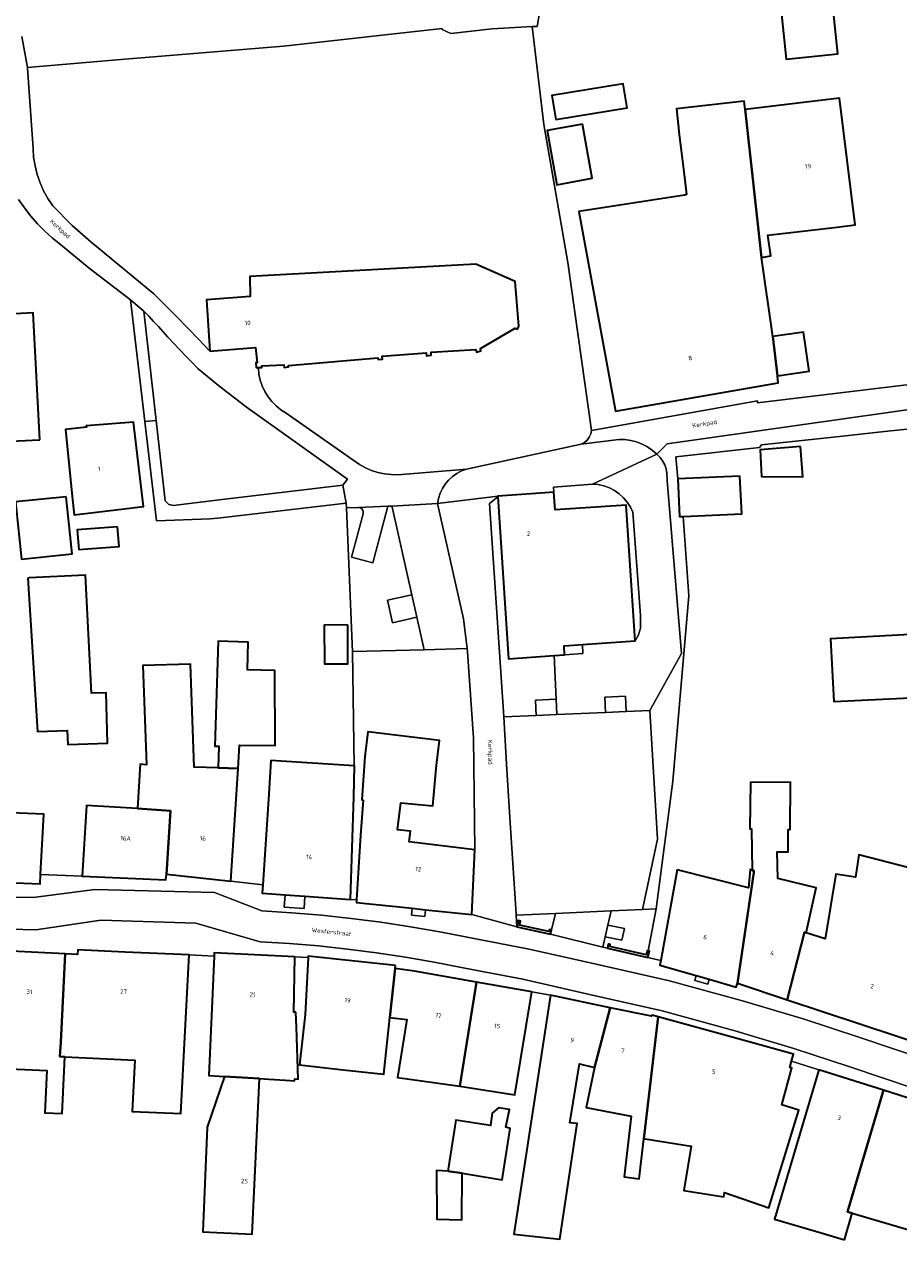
# Model space of a CAD drawing. Header units: metres. Extents: x 229229 to 231729, y 593167 to 595667.
# Tile 82 of 256: x 230013 to 230101, y 594618 to 594741. Entities that reach past the tile are written whole.
import ezdxf
from ezdxf.enums import TextEntityAlignment as Align

# ---------------------------------------------------------------- set-up
doc = ezdxf.new("R2010")
doc.units = ezdxf.units.M
for name, color, linetype, lineweight in [('B-WE-GK-KADEMUUR-GV', 150, 'Continuous', 35), ('B-WE-GR-GROENVOORZIENING-GV', 80, 'Continuous', 18), ('B-WE-OG-BEBOUWING-GV', 7, 'Continuous', 35), ('B-WE-OG-BEBOUWING-T18', 10, 'Continuous', 18), ('B-WE-OG-TERREIN_ERF-GV', 7, 'Continuous', 18), ('B-WE-OG-TOPOGRAFIE-T18', 10, 'Continuous', 18), ('B-WE-VH-VERHARDING_OPEN-GV', 252, 'Continuous', 18)]:
    doc.layers.add(name, color=color, linetype=linetype, lineweight=lineweight)
doc.styles.add('NLCS-ISO-M250-T18', font='NLCS-ISO.ttf', dxfattribs={"height": 0.45})

msp = doc.modelspace()

# ---------------------------------------------------------------- linework, layer by layer
at = {"layer": 'B-WE-GK-KADEMUUR-GV'}
for points in [[(230062.49, 594649.382), (230065.904, 594648.643), (230066.009, 594649.071), (230065.794, 594649.117), (230065.742, 594648.903), (230062.757, 594649.549), (230062.863, 594649.977), (230062.648, 594650.023)], [(230071.739, 594647.659), (230071.656, 594647.227), (230075.746, 594646.283), (230075.894, 594646.926), (230075.787, 594646.95), (230075.68, 594646.975), (230075.581, 594646.546), (230071.912, 594647.394), (230071.949, 594647.611)]]:
    msp.add_lwpolyline(points, close=True, dxfattribs=at)
at = {"layer": 'B-WE-GR-GROENVOORZIENING-GV'}
for points in [[(230064.057, 594740.368), (230060.006, 594740.157), (230055.821, 594739.689), (230054.943, 594740.093), (230054.946, 594740.177), (230038.901, 594738.399), (230022.487, 594737.032), (230013.032, 594736.253), (230013.046, 594736.175), (230013.601, 594728.068), (230013.66, 594727.18), (230013.797, 594726.301), (230014.013, 594725.438), (230014.304, 594724.597), (230014.668, 594723.785), (230015.103, 594723.009), (230015.606, 594722.275), (230017.549, 594720.263), (230019.451, 594718.622), (230025.816, 594713.377), (230026.962, 594712.228), (230028.101, 594711.071), (230029.233, 594709.907), (230030.357, 594708.736), (230031.474, 594707.558), (230031.13, 594712.757), (230035.538, 594713.109), (230035.5, 594715.108), (230058.355, 594716.368), (230062.337, 594714.602), (230062.707, 594710.089), (230062.57, 594709.805), (230062.344, 594709.894), (230058.81, 594707.832), (230058.875, 594707.605), (230058.421, 594707.478), (230058.344, 594707.738), (230053.845, 594707.46), (230053.839, 594707.16), (230053.365, 594707.11), (230053.351, 594707.405), (230048.902, 594707.05), (230048.916, 594706.762), (230048.474, 594706.716), (230048.45, 594706.881), (230039.425, 594706.133), (230039.433, 594705.985), (230038.995, 594705.929), (230038.957, 594706.202), (230036.726, 594706.083), (230036.732, 594705.935), (230036.275, 594705.923), (230036.281, 594705.861), (230036.379, 594705.867), (230036.436, 594705.248), (230036.564, 594704.64), (230036.761, 594704.051), (230037.024, 594703.489), (230037.35, 594702.96), (230037.736, 594702.473), (230038.174, 594702.033), (230038.66, 594701.646), (230039.188, 594701.318), (230046.599, 594696.117), (230047.187, 594695.785), (230047.806, 594695.514), (230048.449, 594695.306), (230049.11, 594695.164), (230049.781, 594695.09), (230050.457, 594695.083), (230057.41, 594695.658), (230069.009, 594698.174), (230069.328, 594698.348), (230069.603, 594698.587), (230069.82, 594698.879), (230069.969, 594699.211), (230070.043, 594699.567), (230067.644, 594716.541), (230065.227, 594730.476)], [(230035.047, 594702.003), (230034.085, 594702.745), (230033.129, 594703.495), (230032.178, 594704.251), (230031.233, 594705.014), (230030.293, 594705.783), (230029.667, 594706.417), (230029.046, 594707.055), (230028.429, 594707.698), (230027.818, 594708.346), (230027.211, 594708.998), (230026.743, 594709.531), (230026.269, 594710.059), (230025.79, 594710.581), (230025.304, 594711.098), (230024.813, 594711.61), (230026.051, 594700.55), (230026.958, 594692.443), (230027.331, 594692.066), (230027.792, 594691.983), (230032.137, 594692.516), (230044.907, 594694.018), (230045.378, 594694.628)], [(230049.435, 594682.396), (230049.947, 594680.119), (230052.398, 594680.67), (230051.887, 594682.946)], [(230066.472, 594672.388), (230064.38, 594672.299), (230064.446, 594670.761), (230066.541, 594670.85)], [(230071.397, 594672.602), (230071.462, 594671.065), (230073.558, 594671.154), (230073.489, 594672.691)], [(230071.708, 594649.55), (230071.435, 594648.369), (230073.117, 594648.032), (230073.39, 594649.213)]]:
    msp.add_lwpolyline(points, close=True, dxfattribs=at)
msp.add_lwpolyline([(230104.314, 594701.981), (230077.681, 594698.215), (230076.667, 594697.147), (230076.978, 594696.836), (230077.239, 594696.482), (230077.444, 594696.093), (230077.588, 594695.678), (230077.669, 594695.246), (230077.707, 594694.49), (230079.16, 594677.007), (230075.949, 594671.252), (230076.702, 594658.233), (230075.198, 594651.139), (230076.596, 594651.203), (230078.265, 594664.104), (230079.901, 594682.828), (230079.326, 594690.863), (230078.932, 594690.845), (230078.759, 594694.652), (230078.56, 594696.892), (230087.027, 594697.848), (230087.243, 594698.103), (230095.426, 594698.973), (230099.647, 594699.44), (230104.548, 594699.945)], dxfattribs=at)
at = {"layer": 'B-WE-OG-BEBOUWING-GV'}
for points in [[(230094.482, 594742.156), (230089.265, 594741.619), (230089.732, 594737.085), (230094.949, 594737.622)], [(230066.436, 594730.99), (230073.654, 594732.165), (230073.259, 594734.59), (230066.041, 594733.414)], [(230085.576, 594732), (230085.477, 594732.849), (230078.639, 594732.048), (230078.902, 594729.459), (230079.379, 594725.68), (230079.653, 594723.42), (230079.437, 594723.346), (230068.78, 594721.687), (230072.469, 594701.516), (230088.928, 594704.356), (230088.839, 594705.076), (230088.377, 594709.057), (230087.23, 594717.053)], [(230085.576, 594732), (230087.23, 594717.053), (230088.184, 594717.191), (230087.88, 594719.294), (230094.877, 594720.113), (230096.7, 594720.353), (230095.115, 594733.125)], [(230069.126, 594730.523), (230065.556, 594729.871), (230066.556, 594724.391), (230070.126, 594725.042)], [(230031.474, 594707.558), (230036.069, 594707.947), (230036.26, 594706.404), (230036.113, 594706.385), (230036.137, 594705.919), (230036.275, 594705.923), (230036.732, 594705.935), (230036.726, 594706.083), (230038.957, 594706.202), (230038.995, 594705.929), (230039.433, 594705.985), (230039.425, 594706.133), (230048.45, 594706.881), (230048.474, 594706.716), (230048.916, 594706.762), (230048.902, 594707.05), (230053.351, 594707.405), (230053.365, 594707.11), (230053.839, 594707.16), (230053.845, 594707.46), (230058.344, 594707.738), (230058.421, 594707.478), (230058.875, 594707.605), (230058.81, 594707.832), (230062.344, 594709.894), (230062.57, 594709.805), (230062.707, 594710.089), (230062.337, 594714.602), (230058.355, 594716.368), (230035.5, 594715.108), (230035.538, 594713.109), (230031.13, 594712.757)], [(230014.282, 594698.624), (230013.622, 594711.453), (230005.523, 594711.015), (230005.695, 594707.415), (230001.817, 594707.215), (230001.956, 594704.301), (230004.776, 594704.436), (230004.686, 594706.322), (230005.799, 594706.377), (230006.187, 594698.232)], [(230088.377, 594709.057), (230088.839, 594705.076), (230092.058, 594705.538), (230091.487, 594709.504)], [(230017.554, 594692.872), (230017.742, 594691.023), (230020.02, 594691.29), (230024.748, 594691.879), (230023.748, 594700.379), (230018.971, 594700.025), (230018.986, 594699.877), (230016.881, 594699.666)], [(230091.161, 594697.927), (230087.091, 594697.582), (230087.232, 594694.913), (230091.421, 594694.862)], [(230079.326, 594690.863), (230085.226, 594691.131), (230085.053, 594694.938), (230078.759, 594694.652), (230078.932, 594690.845)], [(230069.144, 594677.91), (230074.457, 594678.278), (230073.54, 594692.014), (230066.361, 594691.524), (230066.239, 594693.316), (230064.905, 594693.224), (230060.571, 594692.923), (230060.576, 594692.854), (230061.66, 594676.485), (230066.274, 594676.807), (230067.333, 594676.882), (230067.271, 594677.78)], [(230016.951, 594692.861), (230011.839, 594692.333), (230012.436, 594686.553), (230017.548, 594687.081)], [(230022.143, 594689.826), (230018.073, 594689.499), (230018.233, 594687.511), (230022.303, 594687.838)], [(230013.083, 594684.64), (230014.062, 594669.133), (230017.061, 594669.228), (230017.105, 594667.828), (230021.133, 594667.955), (230020.973, 594673.052), (230019.513, 594673.007), (230018.915, 594684.947), (230013.211, 594684.646)], [(230045.411, 594679.896), (230043.026, 594679.884), (230043.045, 594675.97), (230045.43, 594675.982)], [(230106.991, 594659.465), (230106.014, 594672.667), (230105.011, 594672.578), (230104.709, 594679.057), (230094.192, 594678.494), (230094.529, 594672.174), (230103.683, 594672.612), (230103.556, 594670.792), (230102.987, 594659.476)], [(230034.337, 594665.392), (230034.454, 594667.746), (230038.065, 594667.724), (230038.023, 594675.29), (230035.286, 594675.377), (230035.332, 594678.167), (230032.298, 594678.263), (230031.96, 594667.657), (230032.379, 594667.643), (230032.309, 594665.457)], [(230033.596, 594654.001), (230034.337, 594665.392), (230032.309, 594665.457), (230029.885, 594665.534), (230029.525, 594675.949), (230024.679, 594675.806), (230025.068, 594665.776), (230024.41, 594665.815), (230024.142, 594661.347), (230027.491, 594661.103), (230027.075, 594654.712)], [(230006.021, 594666.076), (230005.815, 594661.006), (230005.893, 594661.003), (230005.596, 594654.063), (230007.279, 594654.002), (230008.436, 594653.96), (230014.307, 594653.748), (230014.36, 594654.69), (230014.704, 594660.772), (230010.557, 594660.942), (230010.96, 594668.065), (230009.123, 594670.122), (230004.83, 594670.365), (230004.592, 594666.157)], [(230057.956, 594650.624), (230058.243, 594657.185), (230051.622, 594657.967), (230051.754, 594659.049), (230050.438, 594659.207), (230050.765, 594661.925), (230053.996, 594661.611), (230054.382, 594665.724), (230054.682, 594668.229), (230047.443, 594669.096), (230047.143, 594666.591), (230046.817, 594662.217), (230046.976, 594662.205), (230046.709, 594658.64), (230046.304, 594652.11), (230046.289, 594651.86), (230051.93, 594651.262), (230053.275, 594651.12)], [(230046.064, 594665.651), (230037.649, 594666.208), (230037.423, 594662.796), (230036.817, 594653.649), (230036.759, 594652.776), (230039.074, 594652.614), (230041.083, 594652.474), (230045.696, 594652.152), (230046.007, 594662.522), (230046.107, 594665.648)], [(230089.817, 594642.025), (230091.592, 594648.839), (230091.74, 594648.792), (230092.762, 594653.335), (230088.888, 594654.275), (230088.816, 594656.972), (230089.934, 594656.977), (230089.937, 594659.214), (230090.144, 594659.218), (230090.162, 594664.011), (230086.114, 594663.972), (230086.06, 594659.277), (230086.222, 594659.28), (230086.294, 594655.093), (230086.444, 594655.094), (230086.445, 594654.868), (230084.788, 594643.694)], [(230024.142, 594661.347), (230019.007, 594661.655), (230018.57, 594654.509), (230027.013, 594654.146), (230027.075, 594654.712), (230027.491, 594661.103)], [(230107.149, 594657.331), (230106.417, 594654.076), (230105.158, 594654.475), (230105.159, 594654.58), (230097.052, 594656.661), (230096.716, 594654.4), (230094.759, 594654.717), (230093.667, 594648.178), (230091.74, 594648.792), (230091.592, 594648.839), (230089.817, 594642.025), (230104.512, 594637.149), (230104.959, 594638.764), (230106.439, 594644.101), (230105.096, 594644.398), (230105.696, 594649.066), (230108.687, 594648.553), (230110.275, 594657.233)], [(230086.294, 594655.093), (230086.092, 594655.176), (230085.904, 594653.338), (230078.719, 594655.143), (230077.043, 594645.983), (230076.96, 594645.524), (230080.639, 594644.463), (230081.955, 594644.084), (230084.674, 594643.3), (230084.788, 594643.694), (230086.445, 594654.868), (230086.444, 594655.094)], [(230016.833, 594646.659), (230010.01, 594646.987), (230009.752, 594635.111), (230014.988, 594634.868), (230014.79, 594630.6), (230016.53, 594630.519), (230016.728, 594634.786), (230016.796, 594636.249), (230016.32, 594636.271), (230016.392, 594637.716)], [(230016.796, 594636.249), (230023.875, 594635.919), (230023.633, 594630.728), (230028.525, 594630.519), (230029.04, 594640.148), (230029.367, 594646.545), (230022.924, 594646.839), (230018.112, 594647.059), (230018.091, 594646.598), (230016.833, 594646.659), (230016.392, 594637.716), (230016.32, 594636.271)], [(230040.164, 594640.759), (230039.967, 594640.759), (230040.057, 594646.341), (230031.912, 594646.753), (230031.897, 594646.429), (230031.36, 594634.356), (230032.961, 594634.256), (230036.503, 594634.052), (230037.419, 594633.999), (230039.1, 594633.903), (230040.031, 594633.821), (230040.063, 594634.016), (230040.406, 594633.999), (230040.218, 594639.252)], [(230050.232, 594645.466), (230041.417, 594646.422), (230041.409, 594646.273), (230041.113, 594640.528), (230040.548, 594635.433), (230044.935, 594634.946), (230049.041, 594634.491), (230049.664, 594640.236), (230050.201, 594645.184)], [(230058.417, 594643.806), (230052.157, 594644.925), (230050.201, 594645.184), (230049.664, 594640.236), (230051.373, 594640.038), (230050.428, 594634.148), (230056.729, 594633.287)], [(230064.014, 594642.805), (230058.417, 594643.806), (230056.729, 594633.287), (230062.288, 594632.396)], [(230071.95, 594641.216), (230065.896, 594642.476), (230062.187, 594618.339), (230066.844, 594617.833), (230068.591, 594629.513), (230067.868, 594629.592), (230068.846, 594635.546), (230070.358, 594635.163)], [(230071.95, 594641.216), (230070.358, 594635.163), (230069.5, 594631.122), (230074.061, 594630.255), (230073.35, 594624.108), (230074.879, 594623.932), (230075.346, 594627.975), (230076.769, 594640.3), (230076.175, 594640.464), (230076.114, 594640.349)], [(230084.264, 594638.229), (230076.769, 594640.3), (230075.346, 594627.975), (230075.48, 594627.953), (230080.106, 594627.213), (230079.394, 594622.74), (230083.41, 594622.101), (230083.479, 594622.535), (230087.976, 594620.974), (230090.997, 594630.852), (230089.296, 594631.397), (230090.312, 594635.142), (230090.086, 594635.171), (230090.26, 594635.812), (230090.452, 594636.52)], [(230095.635, 594617.769), (230096.39, 594620.453), (230095.918, 594620.596), (230099.566, 594632.87), (230093.019, 594634.94), (230088.551, 594619.843), (230093.264, 594618.463)], [(230036.503, 594634.052), (230032.961, 594634.256), (230031.198, 594629.154), (230030.746, 594618.574), (230035.733, 594618.318)], [(230099.566, 594632.87), (230095.918, 594620.596), (230096.39, 594620.453), (230104.408, 594618.099), (230104.598, 594619.084), (230105.324, 594618.676), (230105.974, 594618.505), (230107.762, 594624.22), (230108.837, 594628.893), (230105.844, 594629.793), (230106.092, 594630.807)], [(230055.523, 594624.689), (230056.958, 594624.478), (230061.013, 594623.831), (230061.815, 594629.007), (230061.387, 594629.14), (230061.751, 594630.925), (230060.642, 594631.102), (230060.012, 594630.56), (230059.823, 594629.315), (230056.326, 594629.859)], [(230056.958, 594624.478), (230055.523, 594624.689), (230054.385, 594624.765), (230054.404, 594619.86), (230056.936, 594619.765)]]:
    msp.add_lwpolyline(points, close=True, dxfattribs=at)
at = {"layer": 'B-WE-OG-TERREIN_ERF-GV'}
for points in [[(230012.453, 594739.382), (230013.032, 594736.253), (230022.487, 594737.032), (230038.901, 594738.399), (230054.946, 594740.177), (230054.943, 594740.093), (230055.821, 594739.689), (230060.006, 594740.157), (230064.057, 594740.368), (230064.55, 594740.394), (230064.777, 594741.739)], [(230064.777, 594741.739), (230064.55, 594740.394), (230064.057, 594740.368), (230065.227, 594730.476), (230067.644, 594716.541), (230070.043, 594699.567), (230086.813, 594702.566), (230086.83, 594702.349), (230103.29, 594704.329), (230103.444, 594704.377), (230103.575, 594704.472), (230103.668, 594704.604), (230103.715, 594704.759), (230103.71, 594704.92), (230103.672, 594705.118), (230113.176, 594706.631), (230112.344, 594714.559), (230111.689, 594721.292), (230111.253, 594726.987), (230111.09, 594729.842), (230110.855, 594734.213), (230110.804, 594735.214), (230110.478, 594741.558)], [(230010.557, 594660.942), (230014.704, 594660.772), (230014.36, 594654.69), (230018.57, 594654.509), (230019.007, 594661.655), (230024.142, 594661.347), (230024.41, 594665.815), (230025.068, 594665.776), (230024.679, 594675.806), (230029.525, 594675.949), (230029.885, 594665.534), (230032.309, 594665.457), (230032.379, 594667.643), (230031.96, 594667.657), (230032.298, 594678.263), (230035.332, 594678.167), (230035.286, 594675.377), (230038.023, 594675.29), (230038.065, 594667.724), (230034.454, 594667.746), (230034.337, 594665.392), (230033.596, 594654.001), (230036.817, 594653.649), (230037.423, 594662.796), (230037.649, 594666.208), (230046.064, 594665.651), (230045.895, 594677.222), (230045.286, 594691.724), (230045.25, 594692.218), (230032.281, 594690.697), (230031.507, 594690.636), (230026.088, 594690.406), (230024.895, 594700.467), (230023.438, 594712.761), (230019.257, 594715.955), (230016.385, 594718.335), (230015.567, 594718.986), (230014.789, 594719.685), (230014.054, 594720.429), (230013.365, 594721.216), (230012.723, 594722.042), (230012.132, 594722.904)], [(230104.548, 594699.945), (230099.647, 594699.44), (230095.426, 594698.973), (230087.243, 594698.103), (230087.027, 594697.848), (230078.56, 594696.892), (230078.759, 594694.652), (230085.053, 594694.938), (230085.226, 594691.131), (230079.326, 594690.863), (230079.901, 594682.828), (230078.265, 594664.104), (230076.596, 594651.203), (230075.787, 594646.95), (230075.894, 594646.926), (230075.746, 594646.283), (230077.043, 594645.983), (230078.719, 594655.143), (230085.904, 594653.338), (230086.092, 594655.176), (230086.294, 594655.093), (230086.222, 594659.28), (230086.06, 594659.277), (230086.114, 594663.972), (230090.162, 594664.011), (230090.144, 594659.218), (230089.937, 594659.214), (230089.934, 594656.977), (230088.816, 594656.972), (230088.888, 594654.275), (230092.762, 594653.335), (230091.74, 594648.792), (230093.667, 594648.178), (230094.759, 594654.717), (230096.716, 594654.4), (230097.052, 594656.661), (230105.159, 594654.58)], [(230103.683, 594672.612), (230094.529, 594672.174), (230094.192, 594678.494), (230104.709, 594679.057)], [(230104.408, 594618.099), (230096.39, 594620.453), (230095.635, 594617.769), (230093.264, 594618.463), (230088.551, 594619.843), (230093.019, 594634.94), (230090.26, 594635.812), (230090.086, 594635.171), (230090.312, 594635.142), (230089.296, 594631.397), (230090.997, 594630.852), (230087.976, 594620.974), (230083.479, 594622.535), (230083.41, 594622.101), (230079.394, 594622.74), (230080.106, 594627.213), (230075.48, 594627.953), (230075.346, 594627.975), (230074.879, 594623.932), (230073.35, 594624.108), (230074.061, 594630.255), (230069.5, 594631.122), (230070.358, 594635.163), (230068.846, 594635.546), (230067.868, 594629.592), (230068.591, 594629.513), (230066.844, 594617.833), (230062.187, 594618.339), (230065.896, 594642.476), (230064.014, 594642.805), (230062.288, 594632.396), (230056.729, 594633.287), (230050.428, 594634.148), (230051.373, 594640.038), (230049.664, 594640.236), (230049.041, 594634.491), (230044.935, 594634.946), (230040.548, 594635.433), (230041.113, 594640.528), (230041.409, 594646.273), (230040.057, 594646.341), (230039.967, 594640.759), (230040.164, 594640.759), (230040.218, 594639.252), (230040.406, 594633.999), (230040.063, 594634.016), (230040.031, 594633.821), (230039.1, 594633.903), (230037.419, 594633.999), (230036.503, 594634.052), (230035.733, 594618.318), (230030.746, 594618.574), (230031.198, 594629.154), (230032.961, 594634.256), (230031.36, 594634.356), (230031.897, 594646.429), (230029.367, 594646.545), (230029.04, 594640.148), (230028.525, 594630.519), (230023.633, 594630.728), (230023.875, 594635.919), (230016.796, 594636.249), (230016.728, 594634.786), (230016.53, 594630.519), (230014.79, 594630.6), (230014.988, 594634.868), (230009.752, 594635.111)]]:
    msp.add_lwpolyline(points, dxfattribs=at)
for points in [[(230089.265, 594741.619), (230094.482, 594742.156), (230094.949, 594737.622), (230089.732, 594737.085)], [(230066.436, 594730.99), (230066.041, 594733.414), (230073.259, 594734.59), (230073.654, 594732.165)], [(230078.639, 594732.048), (230085.477, 594732.849), (230085.576, 594732), (230095.115, 594733.125), (230096.7, 594720.353), (230094.877, 594720.113), (230087.88, 594719.294), (230088.184, 594717.191), (230087.23, 594717.053), (230088.377, 594709.057), (230091.487, 594709.504), (230092.058, 594705.538), (230088.839, 594705.076), (230088.928, 594704.356), (230072.469, 594701.516), (230068.78, 594721.687), (230079.437, 594723.346), (230079.653, 594723.42), (230079.379, 594725.68), (230078.902, 594729.459)], [(230070.126, 594725.042), (230066.556, 594724.391), (230065.556, 594729.871), (230069.126, 594730.523)], [(230004.686, 594706.322), (230004.776, 594704.436), (230001.956, 594704.301), (230001.817, 594707.215), (230005.695, 594707.415), (230005.523, 594711.015), (230013.622, 594711.453), (230014.282, 594698.624), (230006.187, 594698.232), (230005.799, 594706.377)], [(230017.554, 594692.872), (230016.881, 594699.666), (230018.986, 594699.877), (230018.971, 594700.025), (230023.748, 594700.379), (230024.748, 594691.879), (230020.02, 594691.29), (230017.742, 594691.023)], [(230091.161, 594697.927), (230091.421, 594694.862), (230087.232, 594694.913), (230087.091, 594697.582)], [(230016.951, 594692.861), (230017.548, 594687.081), (230012.436, 594686.553), (230011.839, 594692.333)], [(230018.073, 594689.499), (230022.143, 594689.826), (230022.303, 594687.838), (230018.233, 594687.511)], [(230013.083, 594684.64), (230013.211, 594684.646), (230018.915, 594684.947), (230019.513, 594673.007), (230020.973, 594673.052), (230021.133, 594667.955), (230017.105, 594667.828), (230017.061, 594669.228), (230014.062, 594669.133)], [(230043.026, 594679.884), (230045.411, 594679.896), (230045.43, 594675.982), (230043.045, 594675.97)], [(230045.696, 594652.152), (230046.304, 594652.11), (230046.709, 594658.64), (230046.976, 594662.205), (230046.817, 594662.217), (230047.143, 594666.591), (230047.443, 594669.096), (230054.682, 594668.229), (230054.382, 594665.724), (230053.996, 594661.611), (230050.765, 594661.925), (230050.438, 594659.207), (230051.754, 594659.049), (230051.622, 594657.967), (230058.243, 594657.185), (230058.113, 594668.485), (230057.51, 594677.193), (230057.471, 594677.505), (230053.133, 594677.399), (230045.895, 594677.222), (230046.064, 594665.651), (230046.107, 594665.648), (230046.007, 594662.522)], [(230055.523, 594624.689), (230056.326, 594629.859), (230059.823, 594629.315), (230060.012, 594630.56), (230060.642, 594631.102), (230061.751, 594630.925), (230061.387, 594629.14), (230061.815, 594629.007), (230061.013, 594623.831), (230056.958, 594624.478), (230056.936, 594619.765), (230054.404, 594619.86), (230054.385, 594624.765)]]:
    msp.add_lwpolyline(points, close=True, dxfattribs=at)
at = {"layer": 'B-WE-VH-VERHARDING_OPEN-GV'}
for points in [[(230012.132, 594722.904), (230012.723, 594722.042), (230013.365, 594721.216), (230014.054, 594720.429), (230014.789, 594719.685), (230015.567, 594718.986), (230016.385, 594718.335), (230019.257, 594715.955), (230023.438, 594712.761), (230024.813, 594711.61), (230025.304, 594711.098), (230025.79, 594710.581), (230026.269, 594710.059), (230026.743, 594709.531), (230027.211, 594708.998), (230027.818, 594708.346), (230028.429, 594707.698), (230029.046, 594707.055), (230029.667, 594706.417), (230030.293, 594705.783), (230031.233, 594705.014), (230032.178, 594704.251), (230033.129, 594703.495), (230034.085, 594702.745), (230035.047, 594702.003), (230045.378, 594694.628), (230044.907, 594694.018), (230045.25, 594692.218), (230045.286, 594691.724), (230046.505, 594691.772), (230049.457, 594691.889), (230049.874, 594691.912), (230054.469, 594692.17), (230054.572, 594692.695), (230054.74, 594693.203), (230054.972, 594693.686), (230055.262, 594694.135), (230055.607, 594694.544), (230056.001, 594694.906), (230056.438, 594695.216), (230056.91, 594695.468), (230057.41, 594695.658), (230050.457, 594695.083), (230049.781, 594695.09), (230049.11, 594695.164), (230048.449, 594695.306), (230047.806, 594695.514), (230047.187, 594695.785), (230046.599, 594696.117), (230039.188, 594701.318), (230038.66, 594701.646), (230038.174, 594702.033), (230037.736, 594702.473), (230037.35, 594702.96), (230037.024, 594703.489), (230036.761, 594704.051), (230036.564, 594704.64), (230036.436, 594705.248), (230036.379, 594705.867), (230036.281, 594705.861), (230036.275, 594705.923), (230036.137, 594705.919), (230036.113, 594706.385), (230036.26, 594706.404), (230036.069, 594707.947), (230031.474, 594707.558), (230030.357, 594708.736), (230029.233, 594709.907), (230028.101, 594711.071), (230026.962, 594712.228), (230025.816, 594713.377), (230019.451, 594718.622), (230017.549, 594720.263), (230015.606, 594722.275), (230015.103, 594723.009), (230014.668, 594723.785), (230014.304, 594724.597), (230014.013, 594725.438), (230013.797, 594726.301), (230013.66, 594727.18), (230013.601, 594728.068), (230013.046, 594736.175), (230013.032, 594736.253), (230012.453, 594739.382)], [(230103.29, 594704.329), (230086.83, 594702.349), (230086.813, 594702.566), (230070.043, 594699.567), (230069.969, 594699.211), (230069.82, 594698.879), (230069.603, 594698.587), (230069.328, 594698.348), (230069.009, 594698.174), (230072.805, 594698.653), (230073.413, 594698.636), (230074.015, 594698.55), (230074.603, 594698.396), (230075.169, 594698.175), (230075.707, 594697.89), (230076.208, 594697.546), (230076.667, 594697.147), (230077.681, 594698.215), (230104.314, 594701.981)], [(230104.512, 594637.149), (230089.817, 594642.025), (230084.788, 594643.694), (230084.674, 594643.3), (230081.955, 594644.084), (230081.813, 594643.594), (230080.498, 594643.973), (230080.639, 594644.463), (230076.96, 594645.524), (230077.043, 594645.983), (230075.746, 594646.283), (230071.656, 594647.227), (230071.183, 594647.343), (230065.904, 594648.643), (230062.49, 594649.382), (230057.956, 594650.624), (230053.275, 594651.12), (230053.202, 594650.427), (230051.857, 594650.57), (230051.93, 594651.262), (230046.289, 594651.86), (230046.304, 594652.11), (230045.696, 594652.152), (230041.083, 594652.474), (230040.997, 594651.245), (230038.989, 594651.385), (230039.074, 594652.614), (230036.759, 594652.776), (230036.817, 594653.649), (230033.596, 594654.001), (230027.075, 594654.712), (230027.013, 594654.146), (230018.57, 594654.509), (230014.36, 594654.69), (230014.307, 594653.748), (230008.436, 594653.96)], [(230103.673, 594636.012), (230097.155, 594638.205), (230091.434, 594640.077), (230085.304, 594641.905), (230077.937, 594643.925), (230070.523, 594645.601), (230063.759, 594647.145), (230058.697, 594648.122), (230054.721, 594648.882), (230051.743, 594649.403), (230048.754, 594649.856), (230045.756, 594650.242), (230042.749, 594650.56), (230039.737, 594650.811), (230036.719, 594650.993), (230031.948, 594652.866), (230019.843, 594653.178), (230013.602, 594652.353), (230003.938, 594652.469)], [(230003.938, 594652.469), (230013.602, 594652.353), (230019.843, 594653.178), (230031.948, 594652.866), (230036.719, 594650.993), (230039.737, 594650.811), (230042.749, 594650.56), (230045.756, 594650.242), (230048.754, 594649.856), (230051.743, 594649.403), (230054.721, 594648.882), (230058.697, 594648.122), (230063.759, 594647.145), (230070.523, 594645.601), (230077.937, 594643.925), (230085.304, 594641.905), (230091.434, 594640.077), (230097.155, 594638.205), (230103.673, 594636.012)], [(229979.612, 594649.962), (230013.894, 594649.095), (230020.444, 594650.07), (230030.059, 594649.768), (230036.566, 594647.875), (230039.512, 594647.697), (230042.454, 594647.453), (230045.389, 594647.143), (230048.316, 594646.766), (230051.235, 594646.323), (230054.142, 594645.815), (230058.108, 594645.057), (230063.116, 594644.09), (230069.831, 594642.557), (230077.179, 594640.896), (230084.445, 594638.904), (230090.503, 594637.098), (230096.172, 594635.242), (230102.661, 594633.059)], [(230102.661, 594633.059), (230096.172, 594635.242), (230090.503, 594637.098), (230084.445, 594638.904), (230077.179, 594640.896), (230069.831, 594642.557), (230063.116, 594644.09), (230058.108, 594645.057), (230054.142, 594645.815), (230051.235, 594646.323), (230048.316, 594646.766), (230045.389, 594647.143), (230042.454, 594647.453), (230039.512, 594647.697), (230036.566, 594647.875), (230030.059, 594649.768), (230020.444, 594650.07), (230013.894, 594649.095), (229979.612, 594649.962)], [(230010.01, 594646.987), (230016.833, 594646.659), (230018.091, 594646.598), (230018.112, 594647.059), (230022.924, 594646.839), (230029.367, 594646.545), (230031.897, 594646.429), (230031.912, 594646.753), (230040.057, 594646.341), (230041.409, 594646.273), (230041.417, 594646.422), (230050.232, 594645.466), (230050.201, 594645.184), (230052.157, 594644.925), (230058.417, 594643.806), (230064.014, 594642.805), (230065.896, 594642.476), (230071.95, 594641.216), (230076.114, 594640.349), (230076.175, 594640.464), (230076.769, 594640.3), (230084.264, 594638.229), (230090.452, 594636.52), (230090.26, 594635.812), (230093.019, 594634.94), (230099.566, 594632.87), (230106.092, 594630.807)]]:
    msp.add_lwpolyline(points, dxfattribs=at)
for points in [[(230024.813, 594711.61), (230023.438, 594712.761), (230024.895, 594700.467), (230026.051, 594700.55)], [(230045.25, 594692.218), (230044.907, 594694.018), (230032.137, 594692.516), (230027.792, 594691.983), (230027.331, 594692.066), (230026.958, 594692.443), (230026.051, 594700.55), (230024.895, 594700.467), (230026.088, 594690.406), (230031.507, 594690.636), (230032.281, 594690.697)], [(230076.667, 594697.147), (230076.208, 594697.546), (230075.707, 594697.89), (230075.169, 594698.175), (230074.603, 594698.396), (230074.015, 594698.55), (230073.413, 594698.636), (230072.805, 594698.653), (230069.009, 594698.174), (230057.41, 594695.658), (230056.91, 594695.468), (230056.438, 594695.216), (230056.001, 594694.906), (230055.607, 594694.544), (230055.262, 594694.135), (230054.972, 594693.686), (230054.74, 594693.203), (230054.572, 594692.695), (230054.469, 594692.17), (230060.571, 594692.923), (230064.905, 594693.224), (230066.239, 594693.316), (230066.192, 594693.835), (230070.148, 594694.14)], [(230077.707, 594694.49), (230077.669, 594695.246), (230077.588, 594695.678), (230077.444, 594696.093), (230077.239, 594696.482), (230076.978, 594696.836), (230076.667, 594697.147), (230070.148, 594694.14), (230070.732, 594694.091), (230071.305, 594693.965), (230071.856, 594693.765), (230072.376, 594693.495), (230072.856, 594693.158), (230073.288, 594692.761), (230073.664, 594692.311), (230073.977, 594691.816), (230074.222, 594691.283), (230074.992, 594680.842), (230075, 594679.571), (230074.809, 594678.899), (230074.457, 594678.278), (230069.144, 594677.91), (230069.186, 594677.013), (230067.333, 594676.882), (230066.274, 594676.807), (230066.472, 594672.388), (230066.541, 594670.85), (230071.463, 594671.06), (230071.462, 594671.065), (230071.397, 594672.602), (230073.489, 594672.691), (230073.558, 594671.154), (230075.949, 594671.252), (230079.16, 594677.007)], [(230074.992, 594680.842), (230074.222, 594691.283), (230073.977, 594691.816), (230073.664, 594692.311), (230073.288, 594692.761), (230072.856, 594693.158), (230072.376, 594693.495), (230071.856, 594693.765), (230071.305, 594693.965), (230070.732, 594694.091), (230070.148, 594694.14), (230066.192, 594693.835), (230066.239, 594693.316), (230066.361, 594691.524), (230073.54, 594692.014), (230074.457, 594678.278), (230074.809, 594678.899), (230075, 594679.571)], [(230057.471, 594677.505), (230057.102, 594680.523), (230054.469, 594692.17), (230049.874, 594691.912), (230049.932, 594691.653), (230051.887, 594682.946), (230052.398, 594680.67), (230053.133, 594677.399)], [(230058.243, 594657.185), (230057.956, 594650.624), (230062.49, 594649.382), (230062.425, 594650.556), (230062.417, 594650.698), (230061.843, 594659.396), (230061.482, 594665.261), (230061.202, 594670.623), (230059.741, 594692.16), (230060.576, 594692.854), (230060.571, 594692.923), (230054.469, 594692.17), (230057.102, 594680.523), (230057.471, 594677.505), (230057.51, 594677.193), (230058.113, 594668.485)], [(230061.202, 594670.623), (230064.446, 594670.761), (230064.38, 594672.299), (230066.472, 594672.388), (230066.274, 594676.807), (230061.66, 594676.485), (230060.576, 594692.854), (230059.741, 594692.16)], [(230049.932, 594691.653), (230049.874, 594691.912), (230049.457, 594691.889), (230049.392, 594691.642), (230047.94, 594686.184), (230045.791, 594686.755), (230046.958, 594691.142), (230046.98, 594691.32), (230046.936, 594691.494), (230046.831, 594691.639), (230046.681, 594691.736), (230046.505, 594691.772), (230045.286, 594691.724), (230045.895, 594677.222), (230053.133, 594677.399), (230052.398, 594680.67), (230049.947, 594680.119), (230049.435, 594682.396), (230051.887, 594682.946)], [(230049.392, 594691.642), (230049.457, 594691.889), (230046.505, 594691.772), (230046.681, 594691.736), (230046.831, 594691.639), (230046.936, 594691.494), (230046.98, 594691.32), (230046.958, 594691.142), (230045.791, 594686.755), (230047.94, 594686.184)], [(230067.333, 594676.882), (230069.186, 594677.013), (230069.144, 594677.91), (230067.271, 594677.78)], [(230064.446, 594670.761), (230061.202, 594670.623), (230061.482, 594665.261), (230061.843, 594659.396), (230062.417, 594650.698), (230062.425, 594650.556), (230066.42, 594650.738), (230072.042, 594650.995), (230075.198, 594651.139), (230076.702, 594658.233), (230075.949, 594671.252), (230073.558, 594671.154), (230071.462, 594671.065), (230071.463, 594671.06), (230066.541, 594670.85)], [(230038.989, 594651.385), (230040.997, 594651.245), (230041.083, 594652.474), (230039.074, 594652.614)], [(230051.857, 594650.57), (230053.202, 594650.427), (230053.275, 594651.12), (230051.93, 594651.262)], [(230062.863, 594649.977), (230062.757, 594649.549), (230065.742, 594648.903), (230065.794, 594649.117), (230066.009, 594649.071), (230066.42, 594650.738), (230062.425, 594650.556), (230062.49, 594649.382), (230062.648, 594650.023)], [(230066.42, 594650.738), (230066.009, 594649.071), (230065.904, 594648.643), (230071.183, 594647.343), (230071.435, 594648.369), (230071.708, 594649.55), (230072.042, 594650.995)], [(230071.656, 594647.227), (230071.739, 594647.659), (230071.949, 594647.611), (230071.912, 594647.394), (230075.581, 594646.546), (230075.68, 594646.975), (230075.787, 594646.95), (230076.596, 594651.203), (230075.198, 594651.139), (230072.042, 594650.995), (230071.708, 594649.55), (230073.39, 594649.213), (230073.117, 594648.032), (230071.435, 594648.369), (230071.183, 594647.343)], [(230080.498, 594643.973), (230081.813, 594643.594), (230081.955, 594644.084), (230080.639, 594644.463)]]:
    msp.add_lwpolyline(points, close=True, dxfattribs=at)

# ---------------------------------------------------------------- texts
at = {"layer": 'B-WE-OG-BEBOUWING-T18', "style": 'NLCS-ISO-M250-T18'}
for s, rotation, p in [('19', 6.7, (230091.938, 594726.246)), ('10', 4.5, (230035.293, 594710.422)), ('8', 9.7, (230080.018, 594706.878)), ('1', 4.2, (230020.275, 594695.662)), ('16A', 358.2, (230022.963, 594658.324)), ('16', 358.2, (230030.769, 594658.333)), ('14', 356.3, (230041.506, 594656.455)), ('12', 353.2, (230052.544, 594655.22)), ('6', 344, (230081.537, 594648.347)), ('4', 341.7, (230088.311, 594646.73)), ('31', 357.3, (230013.229, 594642.828)), ('27', 357.4, (230022.742, 594642.843)), ('2', 345.7, (230098.424, 594643.383)), ('21', 357.2, (230035.783, 594642.553)), ('19', 353.9, (230045.393, 594641.967)), ('17', 349.9, (230054.583, 594640.428)), ('15', 349.9, (230060.511, 594639.368)), ('9', 348.3, (230068.108, 594637.93)), ('7', 349.3, (230073.217, 594636.866)), ('5', 351, (230082.413, 594634.749)), ('3', 343.7, (230095.087, 594630.091)), ('25', 357.1, (230034.968, 594623.693))]:
    msp.add_text(s, height=0.45, rotation=rotation, dxfattribs=at).set_placement(p, align=Align.MIDDLE)
msp.add_text('2', height=0.45, dxfattribs=at).set_placement((230063.682, 594689.129), align=Align.MIDDLE)
at = {"layer": 'B-WE-OG-TOPOGRAFIE-T18', "style": 'NLCS-ISO-M250-T18'}
for s, rotation, p in [('Kerkpad', 317.7, (230016.3, 594719.886)), ('Kerkpad', 9.1, (230081.487, 594700.179)), ('Kerkpad', 271.8, (230059.758, 594667.038)), ('Westerstraat', 354, (230043.773, 594648.883))]:
    msp.add_text(s, height=0.45, rotation=rotation, dxfattribs=at).set_placement(p, align=Align.MIDDLE)

doc.saveas('drawing.dxf')
